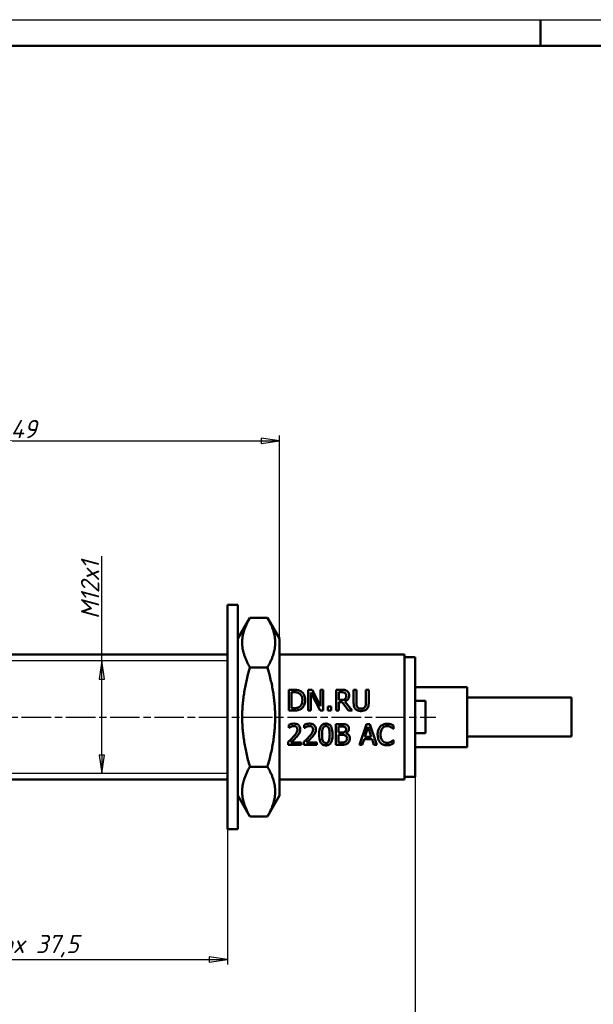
# Model space of a CAD drawing. Header units: millimetres. Extents: x 0 to 210, y 0 to 148.
# Tile 3 of 4: x 55 to 110, y 54 to 148. Entities that reach past the tile are written whole.
import ezdxf

# ---------------------------------------------------------------- set-up
doc = ezdxf.new("R2010")
doc.units = ezdxf.units.MM
doc.header["$LTSCALE"] = 0.5
doc.linetypes.add('CHAIN', pattern=[0.7087, 0.4724, -0.0591, 0.1181, -0.0591])
for name, color, linetype, lineweight in [('Видимый контур (ГОСТ)', 7, 'Continuous', 50), ('Кромка (ГОСТ)', 7, 'Continuous', 50), ('Линия резьбы (ГОСТ)', 7, 'Continuous', 25), ('Осевая линия (ГОСТ)', 7, 'Continuous', 25), ('Размер (ГОСТ)', 7, 'Continuous', 25)]:
    doc.layers.add(name, color=color, linetype=linetype, lineweight=lineweight)
doc.styles.add('Обычный текст (ГОСТ)', font='GOST Common Italic.ttf')
doc.dimstyles.new('Обычный (ГОСТ)', dxfattribs={"dimscale": 0.5, "dimtxt": 3.5, "dimasz": 3.5, "dimexe": 1, "dimexo": 0, "dimgap": 0.5, "dimtad": 1, "dimtxsty": 'Обычный текст (ГОСТ)', "dimblk": 'Filled-1', "dimcen": 0.09, "dimdle": 15, "dimclrd": 256, "dimclre": 256, "dimclrt": 256, "dimazin": 2, "dimtfac": 0.714286, "dimtdec": 3, "dimtmove": 0, "dimatfit": 3, "dimfxl": 1, "dimtolj": 1, "dimlwd": 25, "dimlwe": 25, "dimarcsym": 0})

# ---------------------------------------------------------------- blocks, each defined once
blk = doc.blocks.new('Рамки ГОСТ - Рамка')
at = {"layer": 'Кромка (ГОСТ)', "lineweight": 25}
blk.add_line((0, 297), (420, 297), dxfattribs=at)
at = {"layer": 'Кромка (ГОСТ)'}
for p, q in [((210, 292), (210, 297)), ((415, 292), (20, 292))]:
    blk.add_line(p, q, dxfattribs=at)
blk = doc.blocks.new('Filled-1')
at = {"color": 0}
for p, q in [((0, 0), (-1, 0.143)), ((-1, 0.143), (-1, -0.143)), ((-1, 0), (0, 0)), ((-1, -0.143), (0, 0))]:
    blk.add_line(p, q, dxfattribs=at)
at = {"color": 0, "flags": 128}
blk.add_lwpolyline([(-1, -0.143), (0, 0), (-1, 0.143), (-1, -0.143)], dxfattribs=at)
at = {"color": 0}
blk.add_solid([(-1, -0.143), (0, 0), (-1, 0.143), (-1, -0.143)], dxfattribs=at)
blk = doc.blocks.new('*D9')
at = {"layer": 'Defpoints', "color": 0, "linetype": 'Continuous', "transparency": 16777216}
for p in [(37.451, 70.855), (74.951, 70.855), (74.951, 58.355)]:
    blk.add_point(p, dxfattribs=at)
at = {"layer": 'Размер (ГОСТ)', "linetype": 'Continuous', "lineweight": 25, "transparency": 16777216}
for p, q in [((37.451, 70.855), (37.451, 57.855)), ((74.951, 70.855), (74.951, 57.855)), ((39.201, 58.355), (73.201, 58.355))]:
    blk.add_line(p, q, dxfattribs=at)
at = {"layer": 'Размер (ГОСТ)', "linetype": 'Continuous', "lineweight": 25, "transparency": 16777216, "xscale": 1.75, "yscale": 1.75, "zscale": 1.75, "rotation": 180}
blk.add_blockref('Filled-1', (37.451, 58.355), dxfattribs=at)
at = {"layer": 'Размер (ГОСТ)', "linetype": 'Continuous', "lineweight": 25, "transparency": 16777216, "xscale": 1.75, "yscale": 1.75, "zscale": 1.75}
blk.add_blockref('Filled-1', (74.951, 58.355), dxfattribs=at)
at = {"layer": 'Размер (ГОСТ)', "linetype": 'Continuous', "lineweight": 25, "transparency": 16777216, "insert": (51.615, 60.705), "char_height": 1.75, "attachment_point": 1, "style": 'Обычный текст (ГОСТ)'}
blk.add_mtext('\\A1;\\fGOST Common|b0|i1;{\\H1.7500;max 37,5}', dxfattribs=at)
blk = doc.blocks.new('*D12')
at = {"layer": 'Defpoints', "color": 0, "linetype": 'Continuous', "transparency": 16777216}
for p in [(79.951, 108.105), (79.951, 89.131), (30.951, 87.605)]:
    blk.add_point(p, dxfattribs=at)
at = {"layer": 'Размер (ГОСТ)', "linetype": 'Continuous', "lineweight": 25, "transparency": 16777216}
for p, q in [((30.951, 87.605), (30.951, 108.605)), ((32.701, 108.105), (78.201, 108.105)), ((79.951, 89.131), (79.951, 108.605))]:
    blk.add_line(p, q, dxfattribs=at)
at = {"layer": 'Размер (ГОСТ)', "linetype": 'Continuous', "lineweight": 25, "transparency": 16777216, "xscale": 1.75, "yscale": 1.75, "zscale": 1.75, "rotation": 180}
blk.add_blockref('Filled-1', (30.951, 108.105), dxfattribs=at)
at = {"layer": 'Размер (ГОСТ)', "linetype": 'Continuous', "lineweight": 25, "transparency": 16777216, "xscale": 1.75, "yscale": 1.75, "zscale": 1.75}
blk.add_blockref('Filled-1', (79.951, 108.105), dxfattribs=at)
at = {"layer": 'Размер (ГОСТ)', "linetype": 'Continuous', "lineweight": 25, "transparency": 16777216, "insert": (54.154, 110.105), "char_height": 1.75, "attachment_point": 1, "style": 'Обычный текст (ГОСТ)'}
blk.add_mtext('\\A1;49', dxfattribs=at)
blk = doc.blocks.new('*D13')
at = {"layer": 'Defpoints', "color": 0, "linetype": 'Continuous', "transparency": 16777216}
for p in [(30.951, 75.605), (92.951, 75.855), (92.951, 38.355)]:
    blk.add_point(p, dxfattribs=at)
at = {"layer": 'Размер (ГОСТ)', "linetype": 'Continuous', "lineweight": 25, "transparency": 16777216}
for p, q in [((30.951, 75.605), (30.951, 37.855)), ((92.951, 75.855), (92.951, 37.855)), ((32.701, 38.355), (91.201, 38.355))]:
    blk.add_line(p, q, dxfattribs=at)
at = {"layer": 'Размер (ГОСТ)', "linetype": 'Continuous', "lineweight": 25, "transparency": 16777216, "xscale": 1.75, "yscale": 1.75, "zscale": 1.75, "rotation": 180}
blk.add_blockref('Filled-1', (30.951, 38.355), dxfattribs=at)
at = {"layer": 'Размер (ГОСТ)', "linetype": 'Continuous', "lineweight": 25, "transparency": 16777216, "xscale": 1.75, "yscale": 1.75, "zscale": 1.75}
blk.add_blockref('Filled-1', (92.951, 38.355), dxfattribs=at)
at = {"layer": 'Размер (ГОСТ)', "linetype": 'Continuous', "lineweight": 25, "transparency": 16777216, "insert": (60.736, 40.355), "char_height": 1.75, "attachment_point": 1, "style": 'Обычный текст (ГОСТ)'}
blk.add_mtext('\\A1;62', dxfattribs=at)
blk = doc.blocks.new('*D14')
at = {"layer": 'Defpoints', "color": 0, "linetype": 'Continuous', "transparency": 16777216}
for p in [(62.905, 87.003), (63.713, 87.003), (63.713, 76.207)]:
    blk.add_point(p, dxfattribs=at)
at = {"layer": 'Размер (ГОСТ)', "linetype": 'Continuous', "lineweight": 25, "transparency": 16777216}
for p, q in [((62.905, 87.003), (62.905, 97.045)), ((62.905, 77.957), (62.905, 85.253))]:
    blk.add_line(p, q, dxfattribs=at)
at = {"layer": 'Размер (ГОСТ)', "linetype": 'Continuous', "lineweight": 25, "transparency": 16777216, "xscale": 1.75, "yscale": 1.75, "zscale": 1.75}
for p, rotation in [((62.905, 87.003), 90), ((62.905, 76.207), 270)]:
    blk.add_blockref('Filled-1', p, dxfattribs=dict(at, rotation=rotation))
at = {"layer": 'Размер (ГОСТ)', "linetype": 'Continuous', "lineweight": 25, "transparency": 16777216, "insert": (60.905, 89.954), "char_height": 1.75, "attachment_point": 1, "rotation": 90, "style": 'Обычный текст (ГОСТ)'}
blk.add_mtext('\\A1; \\fGOST Common|b0|i1;{\\H1.7500;M12x1}', dxfattribs=at)

msp = doc.modelspace()

# ---------------------------------------------------------------- linework, layer by layer
at = {"layer": 'Видимый контур (ГОСТ)'}
for p, q in [((74.951, 70.855), (74.951, 92.355)), ((74.951, 92.355), (75.951, 92.355)), ((75.951, 70.855), (75.951, 92.355)), ((75.951, 89.131), (77.106, 91.131)), ((77.106, 91.131), (78.796, 91.131)), ((79.951, 89.131), (78.796, 91.131)), ((79.951, 74.079), (79.951, 89.131)), ((37.451, 87.605), (74.951, 87.605)), ((79.951, 87.605), (91.951, 87.605)), ((91.951, 75.605), (91.951, 87.605)), ((91.951, 87.355), (92.951, 87.355)), ((92.951, 81.605), (92.951, 87.355)), ((77.106, 86.368), (78.796, 86.368)), ((81.299, 84.223), (80.843, 84.223)), ((80.843, 82.223), (80.843, 84.223)), ((83.086, 84.223), (82.709, 84.223)), ((82.709, 82.223), (82.709, 84.223)), ((83.086, 84.223), (83.892, 82.64)), ((84.14, 84.223), (83.892, 84.223)), ((83.892, 82.64), (83.892, 84.223)), ((84.14, 84.223), (84.14, 82.223)), ((85.894, 84.223), (85.378, 84.223)), ((85.378, 82.223), (85.378, 84.223)), ((87.326, 84.223), (87.061, 84.223)), ((87.061, 82.975), (87.061, 84.223)), ((87.326, 84.223), (87.326, 82.975)), ((88.508, 84.223), (88.242, 84.223)), ((88.242, 82.969), (88.242, 84.223)), ((88.508, 84.223), (88.508, 82.975)), ((92.951, 84.48), (97.951, 84.48)), ((97.951, 78.73), (97.951, 84.48)), ((81.109, 83.993), (81.312, 83.993)), ((81.109, 83.993), (81.109, 82.453)), ((82.957, 83.948), (82.957, 82.223)), ((83.842, 82.223), (82.957, 83.948)), ((85.644, 83.993), (85.644, 83.241)), ((85.644, 83.993), (85.908, 83.993)), ((85.877, 83.241), (85.644, 83.241)), ((92.951, 83.164), (93.951, 83.164)), ((93.951, 80.046), (93.951, 83.164)), ((97.951, 83.48), (107.951, 83.48)), ((107.951, 79.73), (107.951, 83.48)), ((80.843, 82.223), (81.304, 82.223)), ((81.312, 82.453), (81.109, 82.453)), ((82.709, 82.223), (82.957, 82.223)), ((83.842, 82.223), (84.14, 82.223)), ((84.918, 82.606), (84.597, 82.606)), ((84.597, 82.223), (84.597, 82.606)), ((84.597, 82.223), (84.918, 82.223)), ((84.918, 82.606), (84.918, 82.223)), ((85.378, 82.223), (85.644, 82.223)), ((85.644, 83.019), (85.644, 82.223)), ((85.644, 83.019), (85.949, 83.019)), ((86.581, 82.223), (85.949, 83.019)), ((86.215, 83.093), (86.926, 82.223)), ((86.581, 82.223), (86.926, 82.223)), ((92.951, 75.855), (92.951, 81.605)), ((80.829, 80.567), (80.829, 80.852)), ((80.829, 80.567), (80.843, 80.567)), ((82.33, 80.567), (82.33, 80.852)), ((82.33, 80.567), (82.344, 80.567)), ((85.346, 78.93), (85.346, 80.93)), ((85.876, 80.93), (85.346, 80.93)), ((85.612, 80.703), (85.866, 80.703)), ((85.612, 80.703), (85.612, 80.118)), ((87.61, 78.93), (88.284, 80.93)), ((88.441, 80.658), (88.133, 79.716)), ((88.612, 80.93), (88.284, 80.93)), ((88.751, 79.716), (88.441, 80.658)), ((88.612, 80.93), (89.286, 78.93)), ((90.858, 80.476), (90.879, 80.476)), ((90.879, 80.797), (90.879, 80.476)), ((85.913, 80.118), (85.612, 80.118)), ((85.612, 79.896), (85.913, 79.896)), ((85.612, 79.896), (85.612, 79.157)), ((86.328, 80.052), (86.328, 80.042)), ((88.061, 79.489), (87.879, 78.93)), ((88.061, 79.489), (88.824, 79.489)), ((88.751, 79.716), (88.133, 79.716)), ((89.005, 78.93), (88.824, 79.489)), ((90.879, 79.384), (90.86, 79.384)), ((90.879, 79.384), (90.879, 79.066)), ((92.951, 80.046), (93.951, 80.046)), ((97.951, 79.73), (107.951, 79.73)), ((80.787, 78.93), (80.787, 79.214)), ((80.787, 78.93), (82.02, 78.93)), ((82.02, 79.162), (81.038, 79.162)), ((82.02, 79.162), (82.02, 78.93)), ((82.287, 78.93), (82.287, 79.214)), ((82.287, 78.93), (83.521, 78.93)), ((83.521, 79.162), (82.539, 79.162)), ((83.521, 79.162), (83.521, 78.93)), ((85.346, 78.93), (85.92, 78.93)), ((85.827, 79.157), (85.612, 79.157)), ((87.61, 78.93), (87.879, 78.93)), ((89.005, 78.93), (89.286, 78.93)), ((92.951, 78.73), (97.951, 78.73)), ((77.106, 76.842), (78.796, 76.842)), ((37.451, 75.605), (74.951, 75.605)), ((79.951, 75.605), (91.951, 75.605)), ((91.951, 75.855), (92.951, 75.855)), ((75.951, 74.079), (77.106, 72.079)), ((79.951, 74.079), (78.796, 72.079)), ((77.106, 72.079), (78.796, 72.079)), ((74.951, 70.855), (75.951, 70.855))]:
    msp.add_line(p, q, dxfattribs=at)
for points in [[(77.106, 91.131), (75.731, 88.75), (77.106, 86.368)], [(78.796, 86.368), (80.171, 88.75), (78.796, 91.131)], [(77.106, 86.368), (75.731, 81.605), (77.106, 76.842)], [(78.796, 76.842), (80.171, 81.605), (78.796, 86.368)], [(77.106, 76.842), (75.731, 74.46), (77.106, 72.079)], [(78.796, 72.079), (80.171, 74.46), (78.796, 76.842)]]:
    msp.add_rational_spline(points, [1.02083452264, 1.17875817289, 1.02083452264], degree=2, dxfattribs=at)
for points, knots in [([(82.015, 84.064), (81.94, 84.113), (81.855, 84.149), (81.724, 84.186), (81.664, 84.201), (81.527, 84.215), (81.484, 84.218), (81.419, 84.221), (81.396, 84.222), (81.36, 84.223), (81.348, 84.223), (81.323, 84.223), (81.311, 84.223), (81.299, 84.223)], [-0.114219, -0.114219, -0.114219, -0.114219, -0.0558865, -0.0558865, -0.0269311, -0.0269311, -0.0143559, -0.0143559, -0.0073791, -0.0073791, -0.003699, -0.003699, 0, 0, 0, 0]), ([(82.42, 83.221), (82.42, 83.323), (82.411, 83.425), (82.366, 83.612), (82.334, 83.694), (82.231, 83.872), (82.158, 83.958), (82.049, 84.041), (82.032, 84.053), (82.015, 84.064)], [-0.1028266, -0.1028266, -0.1028266, -0.1028266, -0.0712307, -0.0712307, -0.0423814, -0.0423814, -0.0064008, -0.0064008, 0, 0, 0, 0]), ([(86.403, 84.118), (86.371, 84.138), (86.338, 84.155), (86.27, 84.184), (86.236, 84.194), (86.158, 84.209), (86.106, 84.215), (86.036, 84.22), (86.009, 84.221), (85.968, 84.222), (85.953, 84.223), (85.931, 84.223), (85.924, 84.223), (85.909, 84.223), (85.901, 84.223), (85.894, 84.223)], [-0.05211729, -0.05211729, -0.05211729, -0.05211729, -0.04068367, -0.04068367, -0.02975999, -0.02975999, -0.01694382, -0.01694382, -0.00887917, -0.00887917, -0.00452857, -0.00452857, -0.00226165, -0.00226165, 0, 0, 0, 0]), ([(86.629, 83.68), (86.629, 83.73), (86.625, 83.781), (86.599, 83.889), (86.578, 83.928), (86.53, 84.008), (86.486, 84.058), (86.421, 84.105), (86.412, 84.112), (86.403, 84.118)], [-0.03968889, -0.03968889, -0.03968889, -0.03968889, -0.03308696, -0.03308696, -0.02484998, -0.02484998, -0.00344876, -0.00344876, 0, 0, 0, 0]), ([(81.312, 83.993), (81.471, 83.993), (81.563, 83.976), (81.694, 83.946), (81.769, 83.915), (81.84, 83.873)], [-0.04048659, -0.04048659, -0.04048659, -0.04048659, -0.02513991, -0.02513991, 0, 0, 0, 0]), ([(81.84, 83.873), (81.893, 83.841), (81.939, 83.802), (82.019, 83.708), (82.051, 83.655), (82.126, 83.482), (82.143, 83.353), (82.143, 83.225)], [-0.07829627, -0.07829627, -0.07829627, -0.07829627, -0.05931886, -0.05931886, -0.03983315, -0.03983315, 0, 0, 0, 0]), ([(82.143, 83.225), (82.143, 83.135), (82.136, 83.042), (82.1, 82.897), (82.075, 82.823), (81.983, 82.684), (81.929, 82.63), (81.864, 82.586)], [-0.09253199, -0.09253199, -0.09253199, -0.09253199, -0.05061145, -0.05061145, -0.02346334, -0.02346334, 0, 0, 0, 0]), ([(82.012, 82.384), (82.076, 82.426), (82.133, 82.477), (82.245, 82.608), (82.288, 82.683), (82.378, 82.867), (82.41, 83.004), (82.42, 83.17), (82.42, 83.196), (82.42, 83.221)], [-0.0852147, -0.0852147, -0.0852147, -0.0852147, -0.07034334, -0.07034334, -0.05171102, -0.05171102, -0.00795161, -0.00795161, 0, 0, 0, 0]), ([(86.239, 83.345), (86.218, 83.324), (86.195, 83.306), (86.131, 83.272), (86.098, 83.264), (86.017, 83.246), (85.946, 83.241), (85.877, 83.241)], [-0.02779046, -0.02779046, -0.02779046, -0.02779046, -0.02483867, -0.02483867, -0.02062225, -0.02062225, 0, 0, 0, 0]), ([(85.908, 83.993), (85.962, 83.993), (86.041, 83.99), (86.15, 83.964), (86.19, 83.948), (86.226, 83.925)], [-0.03377515, -0.03377515, -0.03377515, -0.03377515, -0.01316281, -0.01316281, 0, 0, 0, 0]), ([(86.215, 83.093), (86.298, 83.125), (86.374, 83.168), (86.48, 83.265), (86.528, 83.317), (86.603, 83.462), (86.621, 83.541), (86.629, 83.641), (86.629, 83.66), (86.629, 83.68)], [-0.09571783, -0.09571783, -0.09571783, -0.09571783, -0.05676781, -0.05676781, -0.03186559, -0.03186559, -0.00629681, -0.00629681, 0, 0, 0, 0]), ([(86.226, 83.925), (86.247, 83.91), (86.267, 83.894), (86.304, 83.849), (86.316, 83.826), (86.344, 83.763), (86.352, 83.711), (86.352, 83.659)], [-0.02573132, -0.02573132, -0.02573132, -0.02573132, -0.02176456, -0.02176456, -0.01666065, -0.01666065, 0, 0, 0, 0]), ([(86.352, 83.659), (86.352, 83.622), (86.35, 83.583), (86.336, 83.509), (86.326, 83.478), (86.296, 83.411), (86.271, 83.375), (86.239, 83.345)], [-0.03205208, -0.03205208, -0.03205208, -0.03205208, -0.02284716, -0.02284716, -0.01367748, -0.01367748, 0, 0, 0, 0]), ([(81.304, 82.223), (81.424, 82.223), (81.561, 82.229), (81.74, 82.262), (81.841, 82.286), (81.982, 82.365), (81.997, 82.374), (82.012, 82.384)], [-0.1343352, -0.1343352, -0.1343352, -0.1343352, -0.0487067, -0.0487067, -0.0052065, -0.0052065, 0, 0, 0, 0]), ([(81.864, 82.586), (81.828, 82.561), (81.79, 82.539), (81.693, 82.497), (81.645, 82.486), (81.522, 82.46), (81.414, 82.453), (81.312, 82.453)], [-0.04248275, -0.04248275, -0.04248275, -0.04248275, -0.03756931, -0.03756931, -0.03066892, -0.03066892, 0, 0, 0, 0]), ([(87.061, 82.975), (87.061, 82.796), (87.083, 82.672), (87.137, 82.517), (87.173, 82.453), (87.232, 82.386), (87.242, 82.376), (87.252, 82.366)], [-0.05387968, -0.05387968, -0.05387968, -0.05387968, -0.02693049, -0.02693049, -0.004316, -0.004316, 0, 0, 0, 0]), ([(87.252, 82.366), (87.28, 82.337), (87.312, 82.312), (87.381, 82.268), (87.418, 82.249), (87.514, 82.212), (87.602, 82.187), (87.749, 82.181), (87.766, 82.181), (87.783, 82.181)], [-0.09615957, -0.09615957, -0.09615957, -0.09615957, -0.07054585, -0.07054585, -0.04430691, -0.04430691, -0.00508563, -0.00508563, 0, 0, 0, 0]), ([(87.412, 82.572), (87.38, 82.62), (87.359, 82.672), (87.337, 82.773), (87.329, 82.839), (87.326, 82.949), (87.326, 82.962), (87.326, 82.975)], [-0.07143358, -0.07143358, -0.07143358, -0.07143358, -0.03382435, -0.03382435, -0.00400693, -0.00400693, 0, 0, 0, 0]), ([(87.783, 82.408), (87.736, 82.408), (87.687, 82.412), (87.6, 82.431), (87.562, 82.445), (87.488, 82.487), (87.456, 82.515), (87.423, 82.556), (87.417, 82.564), (87.412, 82.572)], [-0.04252706, -0.04252706, -0.04252706, -0.04252706, -0.02832979, -0.02832979, -0.01599263, -0.01599263, -0.00282849, -0.00282849, 0, 0, 0, 0]), ([(88.156, 82.572), (88.14, 82.547), (88.12, 82.524), (88.074, 82.485), (88.047, 82.469), (87.969, 82.432), (87.904, 82.413), (87.807, 82.408), (87.795, 82.408), (87.783, 82.408)], [-0.05691898, -0.05691898, -0.05691898, -0.05691898, -0.04323003, -0.04323003, -0.02913018, -0.02913018, -0.00358854, -0.00358854, 0, 0, 0, 0]), ([(87.783, 82.181), (87.882, 82.181), (87.988, 82.191), (88.142, 82.242), (88.216, 82.276), (88.298, 82.348), (88.307, 82.357), (88.317, 82.366)], [-0.07814479, -0.07814479, -0.07814479, -0.07814479, -0.03277623, -0.03277623, -0.00391265, -0.00391265, 0, 0, 0, 0]), ([(88.242, 82.969), (88.242, 82.902), (88.239, 82.829), (88.221, 82.721), (88.208, 82.66), (88.166, 82.586), (88.161, 82.579), (88.156, 82.572)], [-0.06265023, -0.06265023, -0.06265023, -0.06265023, -0.02575658, -0.02575658, -0.00267526, -0.00267526, 0, 0, 0, 0]), ([(88.317, 82.366), (88.35, 82.397), (88.378, 82.432), (88.426, 82.51), (88.445, 82.552), (88.477, 82.65), (88.502, 82.752), (88.508, 82.936), (88.508, 82.956), (88.508, 82.975)], [-0.1370587, -0.1370587, -0.1370587, -0.1370587, -0.0971906, -0.0971906, -0.0564785, -0.0564785, -0.0060269, -0.0060269, 0, 0, 0, 0]), ([(81.341, 80.972), (81.253, 80.972), (81.166, 80.959), (81.05, 80.93), (80.941, 80.902), (80.846, 80.86), (80.837, 80.856), (80.829, 80.852)], [-0.1072069, -0.1072069, -0.1072069, -0.1072069, -0.0311603, -0.0311603, -0.0028159, -0.0028159, 0, 0, 0, 0]), ([(80.843, 80.567), (80.868, 80.584), (80.941, 80.636), (81.027, 80.673), (81.032, 80.675), (81.038, 80.677)], [-0.02824364, -0.02824364, -0.02824364, -0.02824364, -0.00178285, -0.00178285, 0, 0, 0, 0]), ([(81.038, 80.677), (81.113, 80.708), (81.203, 80.737), (81.308, 80.74), (81.315, 80.741), (81.321, 80.741)], [-0.0313262, -0.0313262, -0.0313262, -0.0313262, -0.00208478, -0.00208478, 0, 0, 0, 0]), ([(81.665, 80.408), (81.665, 80.358), (81.659, 80.309), (81.635, 80.211), (81.616, 80.164), (81.569, 80.072), (81.509, 79.966), (81.311, 79.741), (81.29, 79.718), (81.27, 79.695)], [-0.2523236, -0.2523236, -0.2523236, -0.2523236, -0.1736886, -0.1736886, -0.0925698, -0.0925698, -0.0094197, -0.0094197, 0, 0, 0, 0]), ([(81.321, 80.741), (81.363, 80.741), (81.405, 80.736), (81.484, 80.713), (81.52, 80.696), (81.557, 80.667), (81.562, 80.663), (81.566, 80.659)], [-0.02650855, -0.02650855, -0.02650855, -0.02650855, -0.01407214, -0.01407214, -0.00181253, -0.00181253, 0, 0, 0, 0]), ([(81.937, 80.423), (81.937, 80.491), (81.929, 80.56), (81.886, 80.685), (81.856, 80.739), (81.786, 80.82), (81.739, 80.867), (81.586, 80.943), (81.504, 80.962), (81.394, 80.971), (81.367, 80.972), (81.341, 80.972)], [-0.1390982, -0.1390982, -0.1390982, -0.1390982, -0.0971741, -0.0971741, -0.0590826, -0.0590826, -0.0330694, -0.0330694, -0.00796, -0.00796, 0, 0, 0, 0]), ([(81.566, 80.659), (81.581, 80.647), (81.594, 80.633), (81.617, 80.601), (81.627, 80.583), (81.647, 80.538), (81.662, 80.495), (81.665, 80.424), (81.665, 80.416), (81.665, 80.408)], [-0.04732933, -0.04732933, -0.04732933, -0.04732933, -0.03484125, -0.03484125, -0.02178891, -0.02178891, -0.00243839, -0.00243839, 0, 0, 0, 0]), ([(81.834, 80.023), (81.864, 80.076), (81.888, 80.132), (81.917, 80.231), (81.934, 80.295), (81.937, 80.4), (81.937, 80.412), (81.937, 80.423)], [-0.07523561, -0.07523561, -0.07523561, -0.07523561, -0.03212236, -0.03212236, -0.0034481, -0.0034481, 0, 0, 0, 0]), ([(82.842, 80.972), (82.754, 80.972), (82.667, 80.959), (82.551, 80.93), (82.442, 80.902), (82.347, 80.86), (82.338, 80.856), (82.33, 80.852)], [-0.1072069, -0.1072069, -0.1072069, -0.1072069, -0.0311603, -0.0311603, -0.0028159, -0.0028159, 0, 0, 0, 0]), ([(82.344, 80.567), (82.368, 80.584), (82.441, 80.636), (82.528, 80.673), (82.533, 80.675), (82.539, 80.677)], [-0.02824364, -0.02824364, -0.02824364, -0.02824364, -0.00178285, -0.00178285, 0, 0, 0, 0]), ([(82.539, 80.677), (82.614, 80.708), (82.704, 80.737), (82.808, 80.74), (82.815, 80.741), (82.822, 80.741)], [-0.0313262, -0.0313262, -0.0313262, -0.0313262, -0.00208478, -0.00208478, 0, 0, 0, 0]), ([(83.166, 80.408), (83.166, 80.358), (83.16, 80.309), (83.135, 80.211), (83.117, 80.164), (83.07, 80.072), (83.009, 79.966), (82.811, 79.741), (82.791, 79.718), (82.77, 79.695)], [-0.2523236, -0.2523236, -0.2523236, -0.2523236, -0.1736886, -0.1736886, -0.0925698, -0.0925698, -0.0094197, -0.0094197, 0, 0, 0, 0]), ([(82.822, 80.741), (82.864, 80.741), (82.905, 80.736), (82.985, 80.713), (83.021, 80.696), (83.058, 80.667), (83.062, 80.663), (83.067, 80.659)], [-0.02650855, -0.02650855, -0.02650855, -0.02650855, -0.01407214, -0.01407214, -0.00181253, -0.00181253, 0, 0, 0, 0]), ([(83.438, 80.423), (83.438, 80.491), (83.429, 80.56), (83.387, 80.685), (83.357, 80.739), (83.287, 80.82), (83.239, 80.867), (83.087, 80.943), (83.005, 80.962), (82.895, 80.971), (82.868, 80.972), (82.842, 80.972)], [-0.1390982, -0.1390982, -0.1390982, -0.1390982, -0.0971741, -0.0971741, -0.0590826, -0.0590826, -0.0330694, -0.0330694, -0.00796, -0.00796, 0, 0, 0, 0]), ([(83.067, 80.659), (83.082, 80.647), (83.095, 80.633), (83.118, 80.601), (83.128, 80.583), (83.148, 80.538), (83.162, 80.495), (83.166, 80.424), (83.166, 80.416), (83.166, 80.408)], [-0.04732933, -0.04732933, -0.04732933, -0.04732933, -0.03484125, -0.03484125, -0.02178891, -0.02178891, -0.00243839, -0.00243839, 0, 0, 0, 0]), ([(83.334, 80.023), (83.365, 80.076), (83.389, 80.132), (83.418, 80.231), (83.434, 80.295), (83.438, 80.4), (83.438, 80.412), (83.438, 80.423)], [-0.07523561, -0.07523561, -0.07523561, -0.07523561, -0.03212236, -0.03212236, -0.0034481, -0.0034481, 0, 0, 0, 0]), ([(84.394, 80.971), (84.347, 80.971), (84.299, 80.967), (84.209, 80.949), (84.167, 80.935), (84.068, 80.889), (84.017, 80.851), (83.916, 80.74), (83.876, 80.666), (83.794, 80.449), (83.766, 80.275), (83.755, 80.027), (83.754, 79.978), (83.754, 79.929)], [-0.1774918, -0.1774918, -0.1774918, -0.1774918, -0.1576795, -0.1576795, -0.1395225, -0.1395225, -0.1122614, -0.1122614, -0.0771347, -0.0771347, -0.0152816, -0.0152816, 0, 0, 0, 0]), ([(84.026, 79.929), (84.026, 80.104), (84.036, 80.226), (84.05, 80.369), (84.065, 80.46), (84.096, 80.538)], [-0.04435853, -0.04435853, -0.04435853, -0.04435853, -0.02547311, -0.02547311, 0, 0, 0, 0]), ([(84.096, 80.538), (84.107, 80.564), (84.119, 80.589), (84.148, 80.634), (84.164, 80.654), (84.212, 80.701), (84.241, 80.717), (84.307, 80.743), (84.351, 80.749), (84.394, 80.749)], [-0.03185414, -0.03185414, -0.03185414, -0.03185414, -0.026264, -0.026264, -0.02125427, -0.02125427, -0.01305341, -0.01305341, 0, 0, 0, 0]), ([(85.033, 79.93), (85.033, 80.183), (85.006, 80.405), (84.914, 80.651), (84.879, 80.72), (84.792, 80.828), (84.745, 80.869), (84.627, 80.936), (84.558, 80.956), (84.456, 80.969), (84.425, 80.971), (84.394, 80.971)], [-0.1252149, -0.1252149, -0.1252149, -0.1252149, -0.0726408, -0.0726408, -0.0499606, -0.0499606, -0.0308354, -0.0308354, -0.0092896, -0.0092896, 0, 0, 0, 0]), ([(84.394, 80.749), (84.419, 80.749), (84.444, 80.747), (84.49, 80.738), (84.511, 80.732), (84.55, 80.714), (84.581, 80.698), (84.646, 80.628), (84.67, 80.586), (84.688, 80.541)], [-0.06106197, -0.06106197, -0.06106197, -0.06106197, -0.04403557, -0.04403557, -0.02867311, -0.02867311, -0.01458055, -0.01458055, 0, 0, 0, 0]), ([(84.688, 80.541), (84.726, 80.444), (84.739, 80.337), (84.757, 80.171), (84.761, 80.048), (84.761, 79.93)], [-0.05239656, -0.05239656, -0.05239656, -0.05239656, -0.03669791, -0.03669791, 0, 0, 0, 0]), ([(85.866, 80.703), (85.943, 80.703), (86.021, 80.704), (86.144, 80.688), (86.188, 80.674), (86.229, 80.651)], [-0.03724255, -0.03724255, -0.03724255, -0.03724255, -0.01413773, -0.01413773, 0, 0, 0, 0]), ([(86.401, 80.849), (86.342, 80.882), (86.279, 80.904), (86.14, 80.926), (86.027, 80.929), (85.916, 80.93), (85.896, 80.93), (85.876, 80.93)], [-0.05871602, -0.05871602, -0.05871602, -0.05871602, -0.03341919, -0.03341919, -0.00602647, -0.00602647, 0, 0, 0, 0]), ([(86.331, 80.442), (86.331, 80.401), (86.328, 80.358), (86.307, 80.283), (86.295, 80.26), (86.267, 80.22), (86.245, 80.201), (86.219, 80.185)], [-0.02135554, -0.02135554, -0.02135554, -0.02135554, -0.01489009, -0.01489009, -0.00906063, -0.00906063, 0, 0, 0, 0]), ([(86.229, 80.651), (86.247, 80.641), (86.264, 80.628), (86.294, 80.594), (86.304, 80.575), (86.325, 80.523), (86.331, 80.483), (86.331, 80.442)], [-0.02092488, -0.02092488, -0.02092488, -0.02092488, -0.01700622, -0.01700622, -0.01230178, -0.01230178, 0, 0, 0, 0]), ([(86.328, 80.052), (86.378, 80.076), (86.423, 80.106), (86.505, 80.183), (86.537, 80.227), (86.586, 80.321), (86.602, 80.379), (86.608, 80.453), (86.608, 80.466), (86.608, 80.48)], [-0.05014588, -0.05014588, -0.05014588, -0.05014588, -0.0368438, -0.0368438, -0.02267217, -0.02267217, -0.00410143, -0.00410143, 0, 0, 0, 0]), ([(86.608, 80.48), (86.608, 80.528), (86.603, 80.576), (86.577, 80.665), (86.56, 80.703), (86.508, 80.775), (86.472, 80.806), (86.421, 80.838), (86.411, 80.844), (86.401, 80.849)], [-0.04351245, -0.04351245, -0.04351245, -0.04351245, -0.03024964, -0.03024964, -0.01795527, -0.01795527, -0.00351693, -0.00351693, 0, 0, 0, 0]), ([(89.612, 80.69), (89.534, 80.602), (89.476, 80.502), (89.408, 80.319), (89.371, 80.193), (89.362, 79.975), (89.362, 79.952), (89.362, 79.929)], [-0.1576039, -0.1576039, -0.1576039, -0.1576039, -0.0678191, -0.0678191, -0.0072561, -0.0072561, 0, 0, 0, 0]), ([(90.262, 80.966), (90.141, 80.966), (90.022, 80.947), (89.83, 80.869), (89.737, 80.817), (89.635, 80.716), (89.623, 80.703), (89.612, 80.69)], [-0.09655636, -0.09655636, -0.09655636, -0.09655636, -0.04324955, -0.04324955, -0.00524704, -0.00524704, 0, 0, 0, 0]), ([(89.639, 79.929), (89.639, 80.044), (89.652, 80.162), (89.705, 80.34), (89.738, 80.425), (89.801, 80.513), (89.809, 80.523), (89.817, 80.533)], [-0.0831404, -0.0831404, -0.0831404, -0.0831404, -0.03297023, -0.03297023, -0.00392066, -0.00392066, 0, 0, 0, 0]), ([(89.817, 80.533), (89.844, 80.564), (89.873, 80.593), (89.937, 80.643), (89.971, 80.664), (90.063, 80.708), (90.134, 80.732), (90.235, 80.739), (90.248, 80.739), (90.26, 80.739)], [-0.06527238, -0.06527238, -0.06527238, -0.06527238, -0.04756322, -0.04756322, -0.0303552, -0.0303552, -0.00370948, -0.00370948, 0, 0, 0, 0]), ([(90.26, 80.739), (90.325, 80.739), (90.391, 80.733), (90.478, 80.709), (90.54, 80.691), (90.618, 80.651), (90.625, 80.647), (90.633, 80.643)], [-0.08552703, -0.08552703, -0.08552703, -0.08552703, -0.02620367, -0.02620367, -0.00255116, -0.00255116, 0, 0, 0, 0]), ([(90.613, 80.914), (90.541, 80.936), (90.437, 80.962), (90.281, 80.966), (90.271, 80.966), (90.262, 80.966)], [-0.04694259, -0.04694259, -0.04694259, -0.04694259, -0.00291934, -0.00291934, 0, 0, 0, 0]), ([(90.879, 80.797), (90.812, 80.833), (90.726, 80.875), (90.626, 80.91), (90.62, 80.912), (90.613, 80.914)], [-0.03185221, -0.03185221, -0.03185221, -0.03185221, -0.00200846, -0.00200846, 0, 0, 0, 0]), ([(90.633, 80.643), (90.676, 80.619), (90.72, 80.592), (90.778, 80.546), (90.816, 80.514), (90.851, 80.483), (90.854, 80.48), (90.858, 80.476)], [-0.04050816, -0.04050816, -0.04050816, -0.04050816, -0.01405556, -0.01405556, -0.0014536, -0.0014536, 0, 0, 0, 0]), ([(81.27, 79.695), (81.111, 79.52), (80.962, 79.379), (80.81, 79.236), (80.799, 79.225), (80.787, 79.214)], [-0.06483524, -0.06483524, -0.06483524, -0.06483524, -0.00511441, -0.00511441, 0, 0, 0, 0]), ([(81.038, 79.162), (81.136, 79.254), (81.343, 79.442), (81.542, 79.655), (81.554, 79.668), (81.566, 79.681)], [-0.0903033, -0.0903033, -0.0903033, -0.0903033, -0.00543855, -0.00543855, 0, 0, 0, 0]), ([(81.566, 79.681), (81.74, 79.866), (81.809, 79.98), (81.824, 80.006), (81.829, 80.014), (81.834, 80.023)], [-0.009313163, -0.009313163, -0.009313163, -0.009313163, -0.002947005, -0.002947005, 0, 0, 0, 0]), ([(82.77, 79.695), (82.611, 79.52), (82.462, 79.379), (82.311, 79.236), (82.299, 79.225), (82.287, 79.214)], [-0.06483524, -0.06483524, -0.06483524, -0.06483524, -0.00511441, -0.00511441, 0, 0, 0, 0]), ([(82.539, 79.162), (82.637, 79.254), (82.843, 79.442), (83.043, 79.655), (83.055, 79.668), (83.067, 79.681)], [-0.0903033, -0.0903033, -0.0903033, -0.0903033, -0.00543855, -0.00543855, 0, 0, 0, 0]), ([(83.067, 79.681), (83.241, 79.866), (83.31, 79.98), (83.325, 80.006), (83.33, 80.014), (83.334, 80.023)], [-0.009313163, -0.009313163, -0.009313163, -0.009313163, -0.002947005, -0.002947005, 0, 0, 0, 0]), ([(83.754, 79.929), (83.754, 79.652), (83.786, 79.424), (83.896, 79.154), (83.939, 79.096), (84.012, 79.015), (84.059, 78.977), (84.175, 78.918), (84.241, 78.9), (84.338, 78.889), (84.366, 78.888), (84.394, 78.888)], [-0.09073557, -0.09073557, -0.09073557, -0.09073557, -0.06387545, -0.06387545, -0.04847495, -0.04847495, -0.02938625, -0.02938625, -0.00843854, -0.00843854, 0, 0, 0, 0]), ([(84.095, 79.326), (84.054, 79.432), (84.043, 79.534), (84.031, 79.674), (84.026, 79.791), (84.026, 79.929)], [-0.06204903, -0.06204903, -0.06204903, -0.06204903, -0.04296537, -0.04296537, 0, 0, 0, 0]), ([(84.394, 78.888), (84.438, 78.888), (84.481, 78.891), (84.564, 78.906), (84.602, 78.917), (84.699, 78.958), (84.751, 78.993), (84.861, 79.102), (84.903, 79.179), (84.988, 79.386), (85.02, 79.567), (85.032, 79.832), (85.033, 79.881), (85.033, 79.93)], [-0.1649022, -0.1649022, -0.1649022, -0.1649022, -0.1505443, -0.1505443, -0.1372059, -0.1372059, -0.1153908, -0.1153908, -0.0833208, -0.0833208, -0.0153101, -0.0153101, 0, 0, 0, 0]), ([(84.761, 79.93), (84.761, 79.744), (84.75, 79.625), (84.736, 79.489), (84.72, 79.398), (84.689, 79.321)], [-0.04325778, -0.04325778, -0.04325778, -0.04325778, -0.02652084, -0.02652084, 0, 0, 0, 0]), ([(86.219, 80.185), (86.166, 80.15), (86.125, 80.137), (86.054, 80.122), (85.988, 80.118), (85.913, 80.118)], [-0.03682897, -0.03682897, -0.03682897, -0.03682897, -0.02237436, -0.02237436, 0, 0, 0, 0]), ([(85.913, 79.896), (86.043, 79.896), (86.099, 79.89), (86.174, 79.88), (86.22, 79.866), (86.263, 79.844)], [-0.02261749, -0.02261749, -0.02261749, -0.02261749, -0.01468159, -0.01468159, 0, 0, 0, 0]), ([(86.263, 79.844), (86.293, 79.828), (86.321, 79.809), (86.375, 79.757), (86.388, 79.731), (86.417, 79.663), (86.425, 79.598), (86.425, 79.533)], [-0.02967484, -0.02967484, -0.02967484, -0.02967484, -0.02570658, -0.02570658, -0.02066054, -0.02066054, 0, 0, 0, 0]), ([(86.425, 79.533), (86.425, 79.497), (86.422, 79.461), (86.406, 79.39), (86.393, 79.365), (86.355, 79.304), (86.321, 79.27), (86.281, 79.241)], [-0.03035395, -0.03035395, -0.03035395, -0.03035395, -0.02285189, -0.02285189, -0.01506137, -0.01506137, 0, 0, 0, 0]), ([(86.702, 79.544), (86.702, 79.588), (86.699, 79.632), (86.681, 79.714), (86.669, 79.752), (86.618, 79.857), (86.575, 79.902), (86.497, 79.972), (86.44, 80.004), (86.361, 80.032), (86.345, 80.037), (86.328, 80.042)], [-0.05088288, -0.05088288, -0.05088288, -0.05088288, -0.04379233, -0.04379233, -0.0373231, -0.0373231, -0.02520369, -0.02520369, -0.00517255, -0.00517255, 0, 0, 0, 0]), ([(86.495, 79.092), (86.525, 79.116), (86.552, 79.143), (86.601, 79.203), (86.623, 79.236), (86.662, 79.312), (86.695, 79.387), (86.702, 79.517), (86.702, 79.531), (86.702, 79.544)], [-0.1036506, -0.1036506, -0.1036506, -0.1036506, -0.0732792, -0.0732792, -0.0416803, -0.0416803, -0.0043307, -0.0043307, 0, 0, 0, 0]), ([(89.362, 79.929), (89.362, 79.777), (89.38, 79.624), (89.454, 79.404), (89.5, 79.294), (89.592, 79.181), (89.602, 79.169), (89.613, 79.157)], [-0.1191208, -0.1191208, -0.1191208, -0.1191208, -0.0461485, -0.0461485, -0.0050433, -0.0050433, 0, 0, 0, 0]), ([(89.824, 79.324), (89.767, 79.392), (89.726, 79.471), (89.676, 79.61), (89.646, 79.71), (89.639, 79.89), (89.639, 79.909), (89.639, 79.929)], [-0.1309563, -0.1309563, -0.1309563, -0.1309563, -0.0565865, -0.0565865, -0.0059542, -0.0059542, 0, 0, 0, 0]), ([(90.86, 79.384), (90.837, 79.361), (90.807, 79.336), (90.762, 79.3), (90.727, 79.271), (90.66, 79.231), (90.654, 79.227), (90.647, 79.224)], [-0.05176912, -0.05176912, -0.05176912, -0.05176912, -0.02381651, -0.02381651, -0.00230863, -0.00230863, 0, 0, 0, 0]), ([(84.394, 79.11), (84.369, 79.11), (84.343, 79.112), (84.295, 79.121), (84.273, 79.128), (84.235, 79.146), (84.204, 79.162), (84.137, 79.234), (84.112, 79.279), (84.095, 79.326)], [-0.07163387, -0.07163387, -0.07163387, -0.07163387, -0.05039204, -0.05039204, -0.03114076, -0.03114076, -0.01594897, -0.01594897, 0, 0, 0, 0]), ([(84.689, 79.321), (84.679, 79.293), (84.666, 79.266), (84.635, 79.219), (84.618, 79.198), (84.574, 79.158), (84.546, 79.141), (84.477, 79.116), (84.436, 79.11), (84.394, 79.11)], [-0.04055687, -0.04055687, -0.04055687, -0.04055687, -0.03102116, -0.03102116, -0.02257487, -0.02257487, -0.01236772, -0.01236772, 0, 0, 0, 0]), ([(86.281, 79.241), (86.255, 79.224), (86.227, 79.21), (86.156, 79.182), (86.12, 79.176), (86.024, 79.161), (85.922, 79.157), (85.827, 79.157)], [-0.03891968, -0.03891968, -0.03891968, -0.03891968, -0.03454963, -0.03454963, -0.02838328, -0.02838328, 0, 0, 0, 0]), ([(85.92, 78.93), (86.029, 78.93), (86.141, 78.938), (86.292, 78.977), (86.373, 79.006), (86.475, 79.077), (86.485, 79.084), (86.495, 79.092)], [-0.09503603, -0.09503603, -0.09503603, -0.09503603, -0.03833293, -0.03833293, -0.00395229, -0.00395229, 0, 0, 0, 0]), ([(89.613, 79.157), (89.65, 79.117), (89.69, 79.081), (89.778, 79.018), (89.824, 78.992), (89.92, 78.95), (89.981, 78.928), (90.089, 78.907), (90.122, 78.902), (90.171, 78.898), (90.188, 78.896), (90.214, 78.895), (90.222, 78.895), (90.24, 78.895), (90.248, 78.895), (90.257, 78.895)], [-0.09526741, -0.09526741, -0.09526741, -0.09526741, -0.06911621, -0.06911621, -0.04350077, -0.04350077, -0.02014902, -0.02014902, -0.01022226, -0.01022226, -0.00514327, -0.00514327, -0.00255494, -0.00255494, 0, 0, 0, 0]), ([(90.26, 79.125), (90.219, 79.125), (90.178, 79.129), (90.098, 79.145), (90.059, 79.158), (89.98, 79.193), (89.915, 79.228), (89.839, 79.306), (89.831, 79.315), (89.824, 79.324)], [-0.08769669, -0.08769669, -0.08769669, -0.08769669, -0.06081611, -0.06081611, -0.03406587, -0.03406587, -0.00367492, -0.00367492, 0, 0, 0, 0]), ([(90.257, 78.895), (90.377, 78.895), (90.464, 78.905), (90.598, 78.948), (90.606, 78.95), (90.613, 78.953)], [-0.04254858, -0.04254858, -0.04254858, -0.04254858, -0.00244542, -0.00244542, 0, 0, 0, 0]), ([(90.647, 79.224), (90.598, 79.197), (90.546, 79.175), (90.461, 79.149), (90.426, 79.14), (90.361, 79.13), (90.342, 79.128), (90.311, 79.126), (90.301, 79.126), (90.286, 79.125), (90.281, 79.125), (90.27, 79.125), (90.265, 79.125), (90.26, 79.125)], [-0.04925547, -0.04925547, -0.04925547, -0.04925547, -0.02571922, -0.02571922, -0.01216284, -0.01216284, -0.00618499, -0.00618499, -0.00311146, -0.00311146, -0.00154167, -0.00154167, 0, 0, 0, 0]), ([(90.613, 78.953), (90.705, 78.982), (90.742, 79.003), (90.867, 79.061), (90.873, 79.064), (90.879, 79.066)], [-0.04219577, -0.04219577, -0.04219577, -0.04219577, -0.00198369, -0.00198369, 0, 0, 0, 0])]:
    msp.add_open_spline(points, degree=3, knots=knots, dxfattribs=at)
at = {"layer": 'Линия резьбы (ГОСТ)'}
for p, q in [((74.951, 87.003), (37.451, 87.003)), ((37.451, 76.207), (74.951, 76.207))]:
    msp.add_line(p, q, dxfattribs=at)
at = {"layer": 'Осевая линия (ГОСТ)', "linetype": 'CHAIN', "ltscale": 11.993792}
msp.add_line((29.701, 81.605), (94.951, 81.605), dxfattribs=at)

# ---------------------------------------------------------------- block references
at = {"xscale": 0.5, "yscale": 0.5, "zscale": 0.5}
msp.add_blockref('Рамки ГОСТ - Рамка', (0, 0), dxfattribs=at)

# ---------------------------------------------------------------- dimensions: what is measured, and where the dimension line sits
at = {"layer": 'Размер (ГОСТ)', "linetype": 'Continuous', "lineweight": 25}
for base, p1, p2, picture, middle in [((79.951, 108.105), (30.951, 87.605), (79.951, 89.131), '*D12', (55.451, 108.105)), ((92.951, 38.355), (30.951, 75.605), (92.951, 75.855), '*D13', (61.951, 38.355))]:
    dim = msp.add_linear_dim(base=base, p1=p1, p2=p2, dimstyle='Обычный (ГОСТ)', override={"dimgap": 0.5, "dimdec": 2, "dimtol": 0, "dimlim": 0, "dimtp": 0, "dimtm": 0, "dimtdec": 3, "dimtofl": 0, "dimatfit": 1}, dxfattribs=at)
    dim.commit()
    dim.dimension.update_dxf_attribs({"geometry": picture, "text_midpoint": middle, "dimtype": 160})
for base, p1, p2, angle, text, override, picture, middle in [((62.905, 87.003), (63.713, 76.207), (63.713, 87.003), 270, ' \\fGOST Common|b0|i1;{\\H1.7500;M12x1}', {"dimgap": 0.5, "dimdec": 2, "dimse1": 1, "dimse2": 1, "dimtol": 0, "dimlim": 0, "dimtp": 0, "dimtm": 0, "dimtdec": 3, "dimtofl": 0, "dimatfit": 2}, '*D14', (62.905, 93.375)), ((74.951, 58.355), (37.451, 70.855), (74.951, 70.855), 180, '\\fGOST Common|b0|i1;{\\H1.7500;max <>}', {"dimgap": 0.5, "dimdec": 2, "dimtol": 0, "dimlim": 0, "dimtp": 0, "dimtm": 0, "dimtdec": 3, "dimtofl": 0, "dimatfit": 1}, '*D9', (56.201, 58.355))]:
    dim = msp.add_linear_dim(base=base, p1=p1, p2=p2, angle=angle, text=text, dimstyle='Обычный (ГОСТ)', override=override, dxfattribs=at)
    dim.commit()
    dim.dimension.update_dxf_attribs({"geometry": picture, "text_midpoint": middle, "dimtype": 160})

doc.saveas('drawing.dxf')
